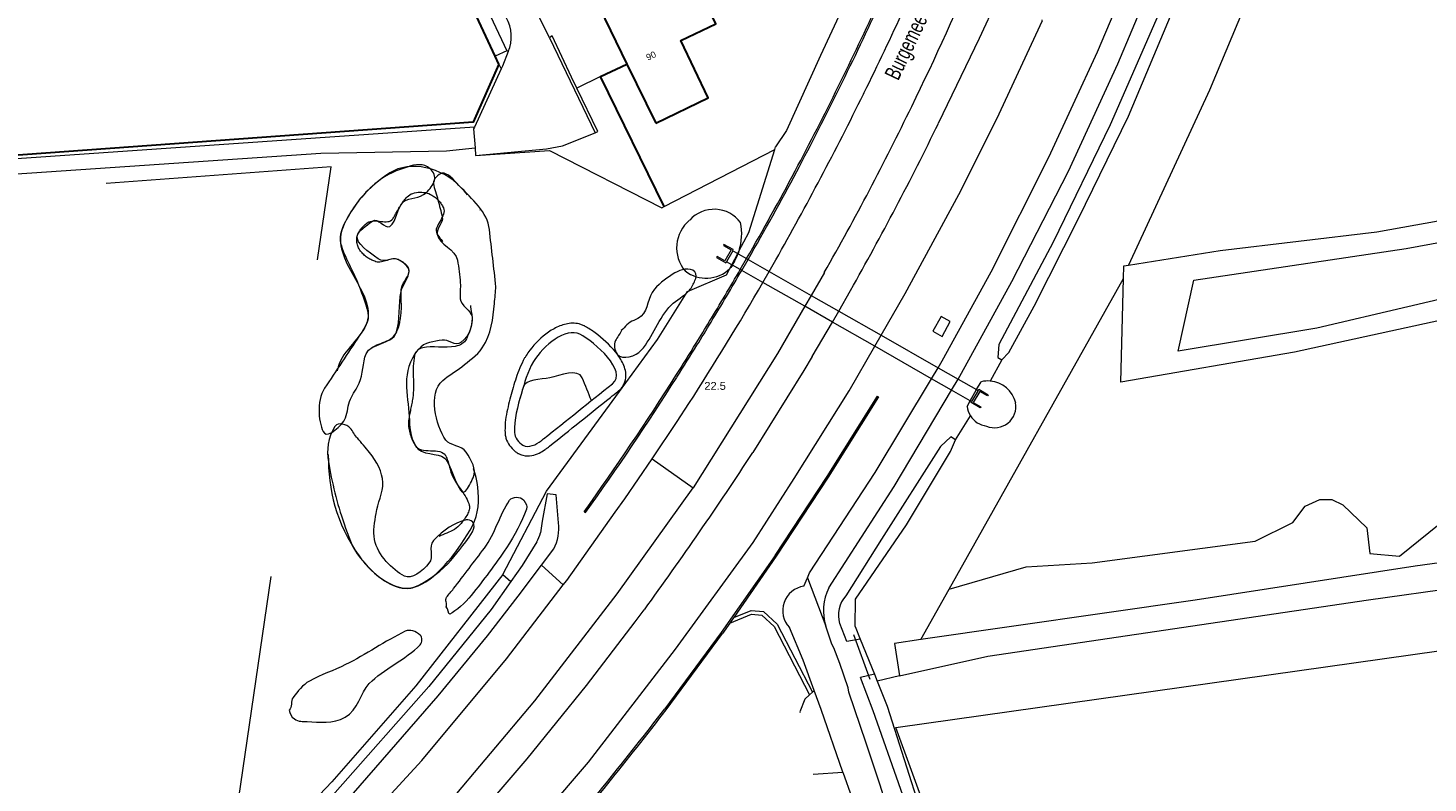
# Model space of a CAD drawing. Header units: metres. Extents: x 120324 to 133000, y 395500 to 402438.
# Tile 22 of 95: x 125785 to 126007, y 397572 to 397692. Entities that reach past the tile are written whole.
import ezdxf

# ---------------------------------------------------------------- set-up
doc = ezdxf.new("R2010")
doc.units = ezdxf.units.M
for name, pattern in [('DGN1', [76.057638, 0, -76.057638]), ('DGN2', [101.410184, 50.705092, -50.705092]), ('DGN3', [152.115276, 101.410184, -50.705092])]:
    doc.linetypes.add(name, pattern=pattern)
for name, color, linetype, lineweight, true_color in [('gg-afsc-erfafscheiding', 7, 'Continuous', 0, 0x00ff32), ('gg-afsc-geluidsscherm', 7, 'Continuous', 13, 0x967800), ('gg-afsc-hekwerk', 7, 'Continuous', 30, 0x00d228), ('gg-knt-BGT kruinlijn', 7, 'Continuous', 0, 0x787878), ('gg-knt-bronhoudergrens', 7, 'DGN2', 0, 0xffaad2), ('gg-kntw-bovenkant insteek waterloop', 7, 'Continuous', 0, 0xa0a0ff), ('gg-kwrk-duiker nz buis', 7, 'DGN2', 0, 0x969696), ('gg-kwrk-faunavoorziening', 7, 'Continuous', 0, 0x007896), ('gg-kwrk-kunstwerk', 7, 'Continuous', 0, 0xd2d2d2), ('gg-kwrk-uitstroombak niveau min 01', 7, 'Continuous', 0, 0x477c96), ('gt-grn-groengrens', 7, 'Continuous', 0, 0x96c800), ('gt-grn-weggrens', 7, 'Continuous', 0, 0x787878), ('gx-grn-maaiveld', 7, 'Continuous', 0, 0xb88d57), ('Rg-lijn-ontwerplijn', 7, 'Continuous', 30, 0x00d200)]:
    doc.layers.add(name, color=color, linetype=linetype, lineweight=lineweight, true_color=true_color)
for name, color, linetype, lineweight in [('gg-anno-huisnummerreeks BGT', 7, 'Continuous', 13), ('gg-anno-openbare ruimte label', 7, 'Continuous', 13), ('gg-bbg-hoofdgebouw', 1, 'Continuous', 30), ('gg-knt-bovenkant onderkant talud', 7, 'Continuous', 0), ('gg-knt-onverhard', 7, 'DGN3', 0), ('gg-knt-verharding', 7, 'Continuous', 0), ('gg-knt-verharding nz', 7, 'DGN2', 0), ('gt-anno-nummer hm paal', 7, 'Continuous', 0), ('gt-grn-vlakafsluiter', 6, 'DGN1', 0), ('Rg-boom-solitaire boom', 7, 'Continuous', 0), ('Rg-lijn-hulplijn groen', 4, 'Continuous', 0)]:
    doc.layers.add(name, color=color, linetype=linetype, lineweight=lineweight)
doc.styles.add('StyleArial', font='arial.ttf')

msp = doc.modelspace()

# ---------------------------------------------------------------- linework, layer by layer
at = {"layer": 'gg-afsc-erfafscheiding'}
for p, q in [((125885.93, 397663.81), (125903.44, 397672.87)), ((125903.44, 397672.87), (125903.57, 397673.27)), ((125896.64, 397654.58), (125897.57, 397656.36)), ((125897.57, 397656.36), (125897.77, 397656.75)), ((125896.33, 397653.98), (125896.64, 397654.58))]:
    msp.add_line(p, q, dxfattribs=at)
at = {"layer": 'gg-afsc-erfafscheiding', "flags": 128}
for points in [[(125856.02, 397671.92), (125867.72, 397672.72), (125885.55, 397663.62), (125885.93, 397663.81)], [(125897.77, 397656.75), (125899.32, 397659.71), (125903.44, 397672.87)], [(125860.37, 397605.46), (125867.29, 397618.68), (125878.83, 397634.5), (125884.88, 397642.75), (125889.59, 397650.36), (125895.8, 397652.97), (125896.33, 397653.98)], [(125860.37, 397605.46), (125846.55, 397587.83), (125833.27, 397572.6), (125819.46, 397558.07), (125816.28, 397555)]]:
    msp.add_lwpolyline(points, dxfattribs=at)
at = {"layer": 'gg-afsc-geluidsscherm'}
for p, q in [((125919.9, 397633.64), (125911.92, 397620.88)), ((125903.49, 397608.46), (125894.94, 397596.24)), ((125896.95, 397598.67), (125896.64, 397598.22)), ((125896.33, 397597.77), (125895.17, 397596.09)), ((125896.64, 397598.22), (125896.33, 397597.77)), ((125894.94, 397596.24), (125886.01, 397584.17)), ((125886.23, 397584.01), (125895.17, 397596.09))]:
    msp.add_line(p, q, dxfattribs=at)
at = {"layer": 'gg-afsc-geluidsscherm', "flags": 128}
for points in [[(125903.49, 397608.46), (125911.75, 397620.98), (125919.73, 397633.75), (125919.9, 397633.64)], [(125911.92, 397620.88), (125903.66, 397608.35), (125896.95, 397598.67)]]:
    msp.add_lwpolyline(points, dxfattribs=at)
at = {"layer": 'gg-afsc-geluidsscherm'}
for centre, radius, start, end in [((125501.32, 397877.52), 483.77, 319.1366, 322.6727), ((125499.58, 397878.93), 486.28, 319.1445, 322.6648)]:
    msp.add_arc(centre, radius, start, end, dxfattribs=at)
at = {"layer": 'gg-afsc-hekwerk'}
for p, q in [((125859.12, 397687.66), (125846.18, 397715.44)), ((125859.71, 397686.41), (125859.12, 397687.66)), ((125875.85, 397684.41), (125880.02, 397686.4)), ((125875.85, 397684.41), (125880.02, 397686.4)), ((125885.93, 397663.81), (125875.85, 397684.41)), ((125885.93, 397663.81), (125875.85, 397684.41))]:
    msp.add_line(p, q, dxfattribs=at)
at = {"layer": 'gg-afsc-hekwerk', "flags": 128}
msp.add_lwpolyline([(125859.71, 397686.41), (125855.67, 397677.2), (125767.47, 397670.82)], dxfattribs=at)
at = {"layer": 'gg-bbg-hoofdgebouw'}
msp.add_line((125880.02, 397686.4), (125884.61, 397677.05), dxfattribs=at)
at = {"layer": 'gg-bbg-hoofdgebouw', "flags": 128}
for points in [[(125884.61, 397677.05), (125892.89, 397681.05), (125888.57, 397690.13), (125894.08, 397692.78), (125889.61, 397702.12), (125875.85, 397695.45)], [(125875.85, 397695.45), (125875.64, 397695.34), (125880.02, 397686.4)]]:
    msp.add_lwpolyline(points, dxfattribs=at)
at = {"layer": 'gg-knt-BGT kruinlijn'}
for p, q in [((125897.77, 397656.75), (125897.63, 397656.33)), ((125934.43, 397633.01), (125935.44, 397634.78)), ((125935.44, 397634.78), (125936.16, 397636.04)), ((125933.92, 397632.12), (125934.43, 397633.01))]:
    msp.add_line(p, q, dxfattribs=at)
at = {"layer": 'gg-knt-BGT kruinlijn', "flags": 128}
for points in [[(126073.67, 397661.32), (126051.03, 397657.69), (126018.21, 397651.29), (125989.35, 397644.55), (125967.38, 397640.9), (125969.88, 397652.16), (126003.49, 397657.14), (126035.06, 397662.99), (126059.15, 397667.23), (126071.66, 397669.17), (126073.67, 397661.32)], [(125896.74, 397654.53), (125896.47, 397654.12), (125896.33, 397653.98)]]:
    msp.add_lwpolyline(points, dxfattribs=at)
at = {"layer": 'gg-knt-BGT kruinlijn'}
for centre, radius, start, end in [((125893.84, 397658.15), 5.23, 36.6404, 137.9164), ((125893.56, 397657.27), 5.67, 129.5169, 220.4061), ((125888.86, 397659.53), 9.34, 342.6986, 10.7069), ((125888.91, 397659.51), 9.28, 327.5535, 339.9552), ((125892.57, 397657.84), 5.39, 231.9135, 314.2776), ((125937.21, 397631.59), 4.57, 85.1577, 103.2857), ((125937.2, 397631.6), 4.56, 13.9436, 85.1092), ((125937.48, 397632.55), 3.58, 186.898, 212.1886), ((125938.29, 397632.12), 3.38, 247.4766, 9.8762), ((125937.48, 397632.55), 3.59, 212.1936, 262.2588)]:
    msp.add_arc(centre, radius, start, end, dxfattribs=at)
at = {"layer": 'gg-knt-bovenkant onderkant talud', "flags": 128}
for points in [[(125959.49, 397654.54), (125974.01, 397656.86), (125998.85, 397659.81), (126026.56, 397664.77), (126048.67, 397668.56), (126063.46, 397670.62)], [(126055.92, 397654.89), (126047.68, 397653.38), (126020, 397648.15), (125985.79, 397640.73), (125958.27, 397635.98), (125958.7, 397652.38)], [(125958.7, 397652.38), (125958.76, 397654.43), (125959.49, 397654.54)]]:
    msp.add_lwpolyline(points, dxfattribs=at)
at = {"layer": 'gg-knt-bronhoudergrens', "flags": 128}
msp.add_lwpolyline([(125816.28, 397555), (125833.13, 397670.12), (125768.32, 397665.28), (125694.07, 397500)], dxfattribs=at)
at = {"layer": 'gg-knt-onverhard'}
for p, q in [((125875.85, 397684.41), (125872.07, 397682.58)), ((125855.86, 397676.42), (125767.6, 397670.3))]:
    msp.add_line(p, q, dxfattribs=at)
at = {"layer": 'gg-knt-onverhard', "flags": 128}
for points in [[(125767.83, 397667.94), (125831.51, 397672.26), (125851.42, 397672.66), (125855.94, 397673.13)], [(126016.74, 397608.42), (126004.96, 397606.78), (125970.06, 397601.41), (125926.58, 397595.14)], [(125923.23, 397589.37), (125937.21, 397592.52), (125997.52, 397601.46), (126014.4, 397603.84)], [(125926.58, 397595.14), (125922.4, 397594.53), (125923.23, 397589.37)]]:
    msp.add_lwpolyline(points, dxfattribs=at)
at = {"layer": 'gg-knt-verharding'}
for p, q in [((125867.73, 397690.59), (125863.94, 397698.33)), ((125867.73, 397690.59), (125874.99, 397675.5)), ((125860.09, 397685.65), (125855.86, 397676.42)), ((125917.49, 397681.64), (125917.62, 397681.91)), ((125855.94, 397673.13), (125856.02, 397671.92)), ((125902.56, 397653.52), (125903.62, 397655.37)), ((125901.56, 397651.78), (125902.56, 397653.52)), ((125911.3, 397653.36), (125909.2, 397649.73)), ((125909.2, 397649.73), (125908.19, 397647.99)), ((125913.59, 397647.23), (125915.46, 397650.52)), ((125909.37, 397640.01), (125912.58, 397645.48)), ((125912.58, 397645.48), (125913.59, 397647.23)), ((125919.29, 397641.65), (125920.3, 397643.41)), ((125928.29, 397636.51), (125929.34, 397638.26)), ((125931.45, 397634.71), (125932.5, 397636.46)), ((125908.64, 397604.95), (125908.96, 397605.73)), ((125908.07, 397603.59), (125908.64, 397604.95)), ((125909.4, 397586.81), (125908.95, 397586.38)), ((125909.69, 397587.08), (125909.4, 397586.81)), ((125909.55, 397573.79), (125914.24, 397574.1))]:
    msp.add_line(p, q, dxfattribs=at)
at = {"layer": 'gg-knt-verharding', "flags": 128}
for points in [[(125932.5, 397636.46), (125933.05, 397637.38), (125941, 397651.94), (125949.97, 397669.44), (125957.79, 397686.42), (125964.65, 397702.66), (125972.2, 397720.86), (125979.53, 397738.74), (125987.48, 397759.03), (125994.61, 397778.14), (126001.36, 397796.92), (126006.63, 397812.76), (126011.59, 397828.35), (126012.33, 397830.75)], [(125929.34, 397638.26), (125930, 397639.36), (125937.72, 397653.47), (125946.88, 397671.63), (125954.57, 397688.37), (125961.18, 397704), (125968.86, 397722.36), (125976.18, 397740.27), (125984.21, 397760.92), (125991.02, 397779.14), (125993.16, 397785.08)], [(125929.39, 397677.01), (125935.87, 397690.53), (125938.71, 397696.52), (125939.07, 397696.34)], [(125932.61, 397665.71), (125938.62, 397677.73), (125945.85, 397693.34), (125945.77, 397693.39)], [(125872.07, 397682.58), (125871.21, 397684.34), (125868.18, 397690.86), (125867.73, 397690.59)], [(125861.18, 397688.38), (125860.28, 397686.05), (125860.09, 397685.65)], [(125874.99, 397675.5), (125875.42, 397675.71), (125872.07, 397682.58)], [(125855.86, 397676.42), (125855.72, 397676.12), (125855.94, 397673.13)], [(125856.02, 397671.92), (125867.24, 397672.98), (125869.79, 397673.44), (125874.99, 397675.5)], [(125920.3, 397643.41), (125924.12, 397650.03), (125932.61, 397665.71)], [(125908.19, 397647.99), (125903.87, 397640.51), (125890.51, 397619.19)], [(125929.79, 397646.39), (125928.5, 397644.05), (125929.98, 397643.23), (125931.23, 397645.58), (125929.79, 397646.39)], [(125900.04, 397610.54), (125906.5, 397620.67), (125915.21, 397634.59), (125919.29, 397641.65)], [(125909.37, 397640.01), (125908.06, 397637.82), (125899.96, 397624.8)], [(125908.96, 397605.73), (125919.35, 397621.62), (125928.29, 397636.51)], [(125912.01, 397603.35), (125922.35, 397619.44), (125931.45, 397634.71)], [(125883.99, 397623.83), (125887.98, 397629.72), (125889.83, 397632.58)], [(125869.92, 397603.8), (125870.48, 397604.53), (125878.17, 397615.33), (125879.66, 397617.45), (125883.99, 397623.83)], [(125778.49, 397500), (125784.76, 397505.18), (125801.19, 397519.16), (125817.41, 397533.74), (125833, 397548.92), (125851.39, 397568.74), (125865.4, 397585.41), (125878.47, 397602.38), (125890.51, 397619.19)], [(125798.24, 397500), (125811.15, 397511.1), (125828.46, 397526.65), (125844.83, 397542.94), (125859.76, 397559.16), (125873.93, 397575.7), (125887.72, 397593.6), (125900.04, 397610.54)], [(125766.45, 397500), (125779.58, 397510.88), (125797.15, 397525.84), (125813.3, 397540.33), (125828.78, 397555.54), (125847.51, 397575.98), (125860.94, 397592.08), (125869.92, 397603.8)], [(125786.16, 397500), (125787.88, 397501.43), (125799.72, 397511.49), (125811.41, 397521.65), (125822.72, 397531.96), (125833.65, 397542.63), (125844.26, 397553.62), (125854.37, 397564.74), (125864.21, 397576.23), (125873.62, 397587.88), (125881.3, 397597.98), (125882.77, 397599.87)], [(125909.69, 397587.08), (125907.96, 397591.89), (125905.78, 397597.04)], [(125924.2, 397559.14), (125924.11, 397559.48), (125923.76, 397560.18), (125922.62, 397564.15), (125920.1, 397572.19), (125917.92, 397578.7), (125915.18, 397586.78), (125915.08, 397587.51), (125913.75, 397591.33), (125912.83, 397593.82), (125912.51, 397594.43), (125911.54, 397597.27)], [(125908.95, 397586.38), (125908.21, 397585.68), (125907.43, 397583.69)], [(125914.24, 397574.1), (125910.79, 397584.05), (125909.69, 397587.08)], [(125914.24, 397574.1), (125915.65, 397570.09), (125915.02, 397569.24), (125911.41, 397568.89)]]:
    msp.add_lwpolyline(points, dxfattribs=at)
at = {"layer": 'gg-knt-verharding'}
for centre, radius, start, end in [((125554.56, 397863.06), 405.74, 333.4835, 337.6202), ((125542.79, 397866.97), 425.76, 333.9042, 337.3783), ((125855.93, 397690.78), 5.77, 335.3813, 31.1633), ((125458.64, 397907.13), 511.26, 330.4995, 333.8291), ((125534.01, 397868.68), 434.4, 330.2864, 334.2115), ((125482.96, 397894.84), 496.74, 330.5374, 333.9898), ((125498.66, 397884.67), 465.37, 327.1994, 329.9699), ((125390.83, 397957.36), 608.12, 323.99413, 326.84814), ((125908.59, 397599.74), 3.9, 97.7284, 223.7468), ((125919.18, 397599.73), 8.03, 153.2176, 197.8698)]:
    msp.add_arc(centre, radius, start, end, dxfattribs=at)
at = {"layer": 'gg-knt-verharding nz'}
msp.add_line((125908.64, 397604.95), (125911.54, 397597.27), dxfattribs=at)
at = {"layer": 'gg-kntw-bovenkant insteek waterloop'}
for p, q in [((125866.47, 397606.92), (125868.42, 397609.51)), ((125862.79, 397602.02), (125866.47, 397606.92)), ((125914.84, 397594.82), (125913.73, 397597.7)), ((125916.21, 397597.23), (125917, 397595.23)), ((125917, 397595.23), (125914.84, 397594.82)), ((125919.24, 397589.64), (125917.02, 397589.13)), ((125919.24, 397589.64), (125919.67, 397588.57))]:
    msp.add_line(p, q, dxfattribs=at)
at = {"layer": 'gg-kntw-bovenkant insteek waterloop', "flags": 128}
for points in [[(126012.8, 397821.95), (126007.61, 397806.87), (126001.69, 397789.29), (125993.44, 397766.62), (125986.41, 397748.45), (125979.45, 397730.72), (125971.92, 397712.97), (125964.22, 397694.16), (125956.6, 397676.75), (125947.58, 397658.14), (125938.96, 397641.92), (125938.82, 397639.87), (125939.44, 397639.53)], [(125939.44, 397639.53), (125940.56, 397640.68), (125944.54, 397648.04), (125951.58, 397661.92), (125959.49, 397678.13), (125966.87, 397695.65), (125974.4, 397713.36), (125981.97, 397731.47), (125988.77, 397748.94), (125996.46, 397767.82), (126002.95, 397785.53), (126008.82, 397803.23), (126014.99, 397821.45)], [(125846.18, 397715.44), (125847.95, 397716.24), (125860.99, 397688.5), (125859.12, 397687.66)], [(125932.07, 397626.84), (125931.33, 397627.3), (125929.73, 397625.76), (125920.34, 397611.08), (125914.7, 397602.09)], [(125916.21, 397597.23), (125916.23, 397601.56), (125924.33, 397613.34), (125931.32, 397624.98), (125932.07, 397626.84)], [(125869.19, 397613.67), (125868.81, 397618.11), (125867.36, 397618.28), (125866.59, 397613.91), (125866.3, 397612.09)], [(125865.72, 397610.62), (125863.43, 397606.89), (125861.62, 397604.33)], [(125861.62, 397604.33), (125858.52, 397599.89), (125848.64, 397587.69), (125833.75, 397570.87), (125818.86, 397555.26), (125815.91, 397552.48)], [(125759.17, 397500), (125782.94, 397519.8), (125802.61, 397536.88), (125820.34, 397553.58), (125835.62, 397569.55), (125850.11, 397586.21), (125857.94, 397595.73), (125862.79, 397602.02)], [(125929.32, 397559.19), (125927.83, 397558.9), (125919.05, 397583.86), (125917.02, 397589.13)], [(125919.67, 397588.57), (125921.26, 397584.58), (125929.32, 397559.19)]]:
    msp.add_lwpolyline(points, dxfattribs=at)
at = {"layer": 'gg-kntw-bovenkant insteek waterloop'}
for centre, radius, start, end in [((125860.17, 397613.65), 6.32, 331.3419, 345.7144), ((125861.83, 397612.88), 7.4, 332.9065, 6.1253), ((125918.16, 397599.03), 4.63, 138.4944, 196.636)]:
    msp.add_arc(centre, radius, start, end, dxfattribs=at)
at = {"layer": 'gg-kwrk-duiker nz buis'}
msp.add_line((125915.92, 397595.94), (125918.49, 397588.87), dxfattribs=at)
at = {"layer": 'gg-kwrk-faunavoorziening'}
for p, q in [((125896.78, 397656.81), (125895.8, 397655.07)), ((125896.78, 397656.81), (125897.57, 397656.36)), ((125897.57, 397656.36), (125897.63, 397656.33)), ((125897.63, 397656.33), (125898.98, 397655.55)), ((125896.64, 397654.58), (125895.8, 397655.07)), ((125896.74, 397654.53), (125896.64, 397654.58)), ((125897.98, 397653.82), (125896.74, 397654.53)), ((125898.98, 397655.55), (125899.22, 397655.42)), ((125899.22, 397655.42), (125902.56, 397653.52)), ((125898.22, 397653.68), (125897.98, 397653.82)), ((125901.56, 397651.78), (125898.22, 397653.68)), ((125902.56, 397653.52), (125909.2, 397649.73)), ((125908.19, 397647.99), (125901.56, 397651.78)), ((125909.2, 397649.73), (125913.59, 397647.23)), ((125912.58, 397645.48), (125908.19, 397647.99)), ((125919.29, 397641.65), (125912.58, 397645.48)), ((125913.59, 397647.23), (125920.3, 397643.41)), ((125920.3, 397643.41), (125929.34, 397638.26)), ((125928.29, 397636.51), (125919.29, 397641.65)), ((125931.45, 397634.71), (125928.29, 397636.51)), ((125929.34, 397638.26), (125932.5, 397636.46)), ((125932.5, 397636.46), (125935.44, 397634.78)), ((125934.43, 397633.01), (125931.45, 397634.71)), ((125935.66, 397634.65), (125934.64, 397632.89)), ((125935.44, 397634.78), (125935.66, 397634.65)), ((125934.64, 397632.89), (125934.43, 397633.01))]:
    msp.add_line(p, q, dxfattribs=at)
at = {"layer": 'gg-kwrk-kunstwerk'}
for p, q in [((125897.98, 397653.82), (125898.98, 397655.55)), ((125898.22, 397653.68), (125899.22, 397655.42)), ((125873.24, 397615.42), (125873.47, 397615.28))]:
    msp.add_line(p, q, dxfattribs=at)
for centre, radius, start, end in [((125406.94, 397932.87), 564.91, 332.2077, 335.2529), ((125409.47, 397931.62), 562.36, 332.2006, 335.2613), ((125485.18, 397893.54), 477.36, 330.0958, 332.0055), ((125484.94, 397893.66), 477.89, 330.0977, 332.0063), ((125483.05, 397894.79), 479.83, 328.7144, 329.8543), ((125480.79, 397896.12), 482.72, 328.7199, 329.8529), ((125519.43, 397871.49), 436.64, 328.3114, 328.8481), ((125456.8, 397909.87), 510.37, 328.3183, 328.7984), ((125498.13, 397884.33), 461.51, 327.5979, 328.3449), ((125478.26, 397896.76), 485.22, 327.5949, 328.3055), ((125484.76, 397892.66), 477.26, 324.4861, 327.6126), ((125483.79, 397893.33), 478.71, 324.4902, 327.5865)]:
    msp.add_arc(centre, radius, start, end, dxfattribs=at)
at = {"layer": 'gg-kwrk-uitstroombak niveau min 01', "flags": 128}
for points in [[(125896.78, 397656.81), (125896.87, 397656.98), (125895.39, 397657.81), (125895.3, 397657.65), (125896.52, 397656.96), (125895.52, 397655.22), (125894.32, 397655.9), (125894.23, 397655.73), (125895.71, 397654.9), (125895.8, 397655.07)], [(125935.66, 397634.65), (125935.77, 397634.84), (125937.24, 397633.98), (125937.15, 397633.82), (125935.93, 397634.5), (125934.9, 397632.73), (125936.11, 397632.03), (125936.02, 397631.89), (125934.55, 397632.74), (125934.64, 397632.89)]]:
    msp.add_lwpolyline(points, dxfattribs=at)
at = {"layer": 'gt-grn-groengrens'}
for p, q in [((125859.71, 397686.41), (125860.09, 397685.65)), ((125931.07, 397603.13), (125958.7, 397652.38)), ((125939.44, 397639.53), (125937.59, 397636.14)), ((125932.07, 397626.84), (125934.45, 397630.64)), ((125860.37, 397605.46), (125861.62, 397604.33)), ((125866.47, 397606.92), (125869.92, 397603.8)), ((125926.58, 397595.14), (125931.07, 397603.13)), ((125917, 397595.23), (125919.24, 397589.64)), ((125923.23, 397589.37), (125919.67, 397588.57))]:
    msp.add_line(p, q, dxfattribs=at)
at = {"layer": 'gt-grn-groengrens', "flags": 128}
for points in [[(126025.01, 397822.21), (126000.93, 397750.6), (125972.32, 397682.27), (125959.49, 397654.54)], [(125931.07, 397603.13), (125943.28, 397606.67), (125953.74, 397607.31), (125979.58, 397610.73), (125985.56, 397613.72), (125987.48, 397616.28), (125989.83, 397617.35), (125991.75, 397617.35), (125993.46, 397616.5), (125997.3, 397612.87), (125997.73, 397608.81), (126002.43, 397608.38), (126010.12, 397614.58), (126012.04, 397615.43), (126021.11, 397616.94)], [(125896.33, 397597.77), (125899.77, 397599.16), (125901.39, 397599.03), (125903.34, 397597.24), (125908.95, 397586.38)], [(125896.95, 397598.67), (125899.68, 397599.77), (125901.64, 397599.61), (125903.82, 397597.61), (125909.4, 397586.81)], [(125929.64, 397557.36), (125930.79, 397557.32), (125930.48, 397559.56), (125922.63, 397581.22), (126009.05, 397593.39)]]:
    msp.add_lwpolyline(points, dxfattribs=at)
at = {"layer": 'gt-grn-vlakafsluiter'}
msp.add_line((125907.43, 397583.69), (125909.55, 397573.79), dxfattribs=at)
at = {"layer": 'gt-grn-weggrens'}
msp.add_line((125883.99, 397623.83), (125890.51, 397619.19), dxfattribs=at)
at = {"layer": 'gx-grn-maaiveld', "flags": 128}
for points in [[(125936.33, 397748.28), (125930.83, 397734.59), (125924.29, 397717.93), (125917.88, 397703.23), (125910.69, 397687.75), (125905.32, 397675.85), (125903.57, 397673.27)], [(125767.47, 397670.82), (125855.67, 397677.2), (125859.71, 397686.41)]]:
    msp.add_lwpolyline(points, dxfattribs=at)
at = {"layer": 'Rg-boom-solitaire boom', "linetype": 'DGN1'}
msp.add_line((125856.71, 397663.33), (125867.15, 397641.42), dxfattribs=at)
at = {"layer": 'Rg-boom-solitaire boom', "linetype": 'DGN2', "lineweight": 0}
msp.add_open_spline([(125832.68, 397624.48), (125832.68, 397618.88), (125833.88, 397613.67), (125837.55, 397608.4), (125839.75, 397605.24), (125843.64, 397602.57), (125846.3, 397603.43), (125849.66, 397604.5), (125852.78, 397608.56), (125855.17, 397612.49), (125857.39, 397616.15), (125856.51, 397621), (125854.81, 397624.27), (125854.05, 397625.73), (125851.52, 397626.05), (125850.67, 397627.49), (125849.51, 397629.46), (125848.94, 397632.61), (125849.66, 397634.57), (125850.73, 397637.51), (125856.11, 397638.71), (125857.36, 397641.98), (125859.06, 397646.45), (125859.88, 397651.83), (125858.93, 397656.53), (125858.18, 397660.27), (125856.7, 397663.71), (125853.66, 397666.9), (125850.66, 397670.05), (125845.7, 397671.21), (125842.43, 397669.14), (125839.12, 397667.05), (125836.4, 397663.97), (125834.93, 397660.34), (125832.96, 397655.49), (125840.36, 397650.02), (125838.8, 397645.43), (125837.96, 397642.93), (125835.03, 397641.1), (125834.25, 397638.38), (125833.08, 397634.28), (125831.37, 397629.99), (125832.33, 397625.89), (125832.45, 397625.39), (125832.56, 397624.89), (125832.68, 397624.39)], degree=3, knots=[0, 0, 0, 0, 0.103901, 0.103901, 0.103901, 0.166163, 0.166163, 0.166163, 0.244585, 0.244585, 0.244585, 0.317486, 0.317486, 0.317486, 0.349929, 0.349929, 0.349929, 0.394167, 0.394167, 0.394167, 0.460222, 0.460222, 0.460222, 0.550783, 0.550783, 0.550783, 0.622758, 0.622758, 0.622758, 0.693578, 0.693578, 0.693578, 0.765136, 0.765136, 0.765136, 0.860384, 0.860384, 0.860384, 0.912316, 0.912316, 0.912316, 0.99044, 0.99044, 0.99044, 1, 1, 1, 1], dxfattribs=at)
at = {"layer": 'Rg-lijn-hulplijn groen'}
for points, knots in [([(125837.58, 397643.3), (125835.75, 397640.53), (125833.92, 397637.77), (125832.09, 397635), (125830.78, 397633.02), (125831.11, 397629.1), (125832.06, 397627.87), (125832.61, 397627.16), (125834.88, 397628.99), (125835.4, 397630.29), (125835.78, 397631.26), (125835.77, 397632.34), (125836.19, 397633.26), (125836.59, 397634.13), (125837.19, 397634.94), (125837.59, 397635.81), (125838.25, 397637.24), (125838.07, 397639.03), (125838.69, 397640.46), (125839.43, 397642.2), (125842.83, 397641.97), (125843.45, 397643.79), (125844.15, 397645.86), (125843.75, 397648.24), (125844.22, 397650.34), (125844.48, 397651.47), (125845.59, 397652.57), (125845.48, 397653.66), (125845.41, 397654.36), (125844.63, 397654.88), (125843.93, 397655.32), (125842.9, 397655.96), (125841.63, 397654.72), (125840.59, 397655.51), (125839.05, 397656.66), (125837.08, 397657.95), (125837.27, 397659.14), (125837.4, 397659.96), (125838.66, 397660.75), (125839.67, 397661.51), (125840.53, 397662.15), (125841.66, 397660.2), (125842.42, 397660.66), (125843.61, 397661.39), (125843.55, 397663.83), (125844.66, 397664.6), (125845.59, 397665.24), (125847.14, 397665.07), (125848.17, 397666), (125848.81, 397666.57), (125849.32, 397667.25), (125849.51, 397667.93), (125849.68, 397668.51), (125849.45, 397669.29), (125848.83, 397669.81), (125847.74, 397670.73), (125846.43, 397670.48), (125845.35, 397670.13), (125843.66, 397669.6), (125841.97, 397668.95), (125840.42, 397667.69), (125838.33, 397666), (125836.99, 397664.29), (125835.68, 397661.95), (125834.96, 397660.66), (125834.28, 397659.25), (125834.63, 397657.98), (125835.23, 397655.76), (125836.65, 397653.63), (125837.48, 397651.38), (125838.08, 397649.74), (125838.92, 397648.02), (125839, 397646.37), (125839.05, 397645.4), (125838.31, 397644.48), (125837.76, 397643.54), (125837.7, 397643.44), (125837.66, 397643.31), (125837.57, 397643.29)], [0, 0, 0, 0, 0.087465, 0.087465, 0.087465, 0.150147, 0.150147, 0.150147, 0.18636, 0.18636, 0.18636, 0.213369, 0.213369, 0.213369, 0.238976, 0.238976, 0.238976, 0.280997, 0.280997, 0.280997, 0.332064, 0.332064, 0.332064, 0.390082, 0.390082, 0.390082, 0.421282, 0.421282, 0.421282, 0.441269, 0.441269, 0.441269, 0.47068, 0.47068, 0.47068, 0.513953, 0.513953, 0.513953, 0.543554, 0.543554, 0.543554, 0.568878, 0.568878, 0.568878, 0.608703, 0.608703, 0.608703, 0.641853, 0.641853, 0.641853, 0.662598, 0.662598, 0.662598, 0.680192, 0.680192, 0.680192, 0.710858, 0.710858, 0.710858, 0.759224, 0.759224, 0.759224, 0.824712, 0.824712, 0.824712, 0.860862, 0.860862, 0.860862, 0.924076, 0.924076, 0.924076, 0.970076, 0.970076, 0.970076, 0.997316, 0.997316, 0.997316, 1, 1, 1, 1]), ([(125859.26, 397651.06), (125858.91, 397654.09), (125858.57, 397657.12), (125858.22, 397660.15), (125857.9, 397662.97), (125855.52, 397664.91), (125853.39, 397667.17), (125852.57, 397668.05), (125851.57, 397669.24), (125850.71, 397669.08), (125850.16, 397668.97), (125849.25, 397668.16), (125849.34, 397667.49), (125849.46, 397666.61), (125849.84, 397665.74), (125850.07, 397664.86), (125850.3, 397663.95), (125850.53, 397663.05), (125850.74, 397662.14), (125850.95, 397661.23), (125849.77, 397660.33), (125849.94, 397659.44), (125850.25, 397657.78), (125852.85, 397657.02), (125853.16, 397655.3), (125853.38, 397654.11), (125853.52, 397652.9), (125853.6, 397651.7), (125853.65, 397650.87), (125853.55, 397650.02), (125853.6, 397649.19), (125853.67, 397648.08), (125855.35, 397647.32), (125855.46, 397646.36), (125855.61, 397645.11), (125855.14, 397643.41), (125853.73, 397642.28), (125852.78, 397641.51), (125851.71, 397642.82), (125850.74, 397642.63), (125849.41, 397642.37), (125848.01, 397642.43), (125846.9, 397641.09), (125844.05, 397637.62), (125845.33, 397634.01), (125845.51, 397630.5), (125845.59, 397628.94), (125845.64, 397627.37), (125846.51, 397625.85), (125847.41, 397624.27), (125850.15, 397624.79), (125851.07, 397623.97), (125852.24, 397622.93), (125853.34, 397617.51), (125854.43, 397618.7), (125854.86, 397619.16), (125855.27, 397620.04), (125855.64, 397620.81), (125856.27, 397622.14), (125855.32, 397623.63), (125854.54, 397624.88), (125853.85, 397626), (125851.97, 397625.82), (125851.31, 397626.78), (125849.64, 397629.19), (125848.49, 397634.17), (125850.81, 397636.22), (125851.73, 397637.03), (125852.89, 397637.61), (125853.83, 397638.41), (125854.96, 397639.36), (125856.21, 397640.1), (125857.09, 397641.42), (125858.54, 397643.57), (125858.81, 397646.01), (125859.02, 397648.43), (125859.1, 397649.35), (125859.18, 397650.26), (125859.26, 397651.18)], [0, 0, 0, 0, 0.074758, 0.074758, 0.074758, 0.144359, 0.144359, 0.144359, 0.171241, 0.171241, 0.171241, 0.18839, 0.18839, 0.18839, 0.210664, 0.210664, 0.210664, 0.233517, 0.233517, 0.233517, 0.256504, 0.256504, 0.256504, 0.299382, 0.299382, 0.299382, 0.328965, 0.328965, 0.328965, 0.34948, 0.34948, 0.34948, 0.377143, 0.377143, 0.377143, 0.413352, 0.413352, 0.413352, 0.437917, 0.437917, 0.437917, 0.471719, 0.471719, 0.471719, 0.558922, 0.558922, 0.558922, 0.597805, 0.597805, 0.597805, 0.638133, 0.638133, 0.638133, 0.689171, 0.689171, 0.689171, 0.709012, 0.709012, 0.709012, 0.743487, 0.743487, 0.743487, 0.77411, 0.77411, 0.77411, 0.851314, 0.851314, 0.851314, 0.88177, 0.88177, 0.88177, 0.918026, 0.918026, 0.918026, 0.977419, 0.977419, 0.977419, 1, 1, 1, 1]), ([(125837.33, 397627.1), (125836.81, 397627.5), (125836.6, 397628.22), (125836.16, 397628.68), (125835.61, 397629.25), (125834.23, 397629.72), (125833.74, 397628.94), (125832.6, 397627.11), (125832.38, 397625.18), (125832.7, 397623.34), (125833.26, 397620.06), (125834.04, 397616.79), (125835.18, 397613.52), (125835.86, 397611.59), (125836.31, 397609.87), (125837.75, 397608.1), (125839.81, 397605.57), (125842.37, 397603.36), (125844.87, 397603.28), (125846.65, 397603.22), (125848.61, 397604.57), (125850.36, 397606.01), (125852.13, 397607.46), (125853.2, 397608.98), (125854.47, 397610.66), (125855.14, 397611.56), (125856.26, 397612.88), (125855.56, 397613.79), (125855.33, 397614.08), (125854.85, 397614.17), (125854.54, 397614.11), (125852.73, 397613.71), (125850.9, 397612.5), (125849.35, 397610.85), (125848.42, 397609.86), (125849.49, 397608.27), (125848.64, 397607.24), (125847.63, 397606), (125845.86, 397604.62), (125844.74, 397605.21), (125842.85, 397606.21), (125840.54, 397608.52), (125840.02, 397611), (125839.72, 397612.38), (125840.05, 397613.79), (125840.25, 397615.15), (125840.48, 397616.78), (125841.39, 397618.41), (125841.33, 397620.03), (125841.27, 397621.71), (125840.35, 397623.45), (125839.24, 397624.79), (125838.59, 397625.57), (125837.94, 397626.35), (125837.29, 397627.13)], [0, 0, 0, 0, 0.021719, 0.021719, 0.021719, 0.048506, 0.048506, 0.048506, 0.111436, 0.111436, 0.111436, 0.223141, 0.223141, 0.223141, 0.289314, 0.289314, 0.289314, 0.384261, 0.384261, 0.384261, 0.451894, 0.451894, 0.451894, 0.520446, 0.520446, 0.520446, 0.55699, 0.55699, 0.55699, 0.568743, 0.568743, 0.568743, 0.636374, 0.636374, 0.636374, 0.676972, 0.676972, 0.676972, 0.725465, 0.725465, 0.725465, 0.807983, 0.807983, 0.807983, 0.853788, 0.853788, 0.853788, 0.908994, 0.908994, 0.908994, 0.966337, 0.966337, 0.966337, 1, 1, 1, 1])]:
    msp.add_open_spline(points, degree=3, knots=knots, dxfattribs=at)
at = {"layer": 'Rg-lijn-hulplijn groen', "linetype": 'DGN2'}
msp.add_open_spline([(125855.22, 397648.1), (125854.36, 397649.61), (125854.74, 397651.55), (125854.14, 397653.16), (125853.77, 397654.13), (125853.29, 397655.07), (125852.8, 397655.97), (125852.08, 397657.3), (125850.62, 397658.22), (125849.9, 397659.51), (125849.24, 397660.7), (125851.53, 397662.3), (125850.93, 397663.61), (125850.54, 397664.45), (125849.91, 397665.14), (125849.11, 397665.62), (125847.88, 397666.36), (125845.88, 397666.26), (125845, 397665.17), (125844.45, 397664.48), (125844, 397663.74), (125843.54, 397663), (125843.31, 397662.63), (125843.15, 397662.22), (125842.9, 397661.87), (125842.12, 397660.74), (125840.02, 397662.11), (125838.86, 397661.23), (125838.15, 397660.68), (125837.57, 397660.02), (125837.31, 397659.27), (125837.03, 397658.45), (125837.23, 397657.41), (125837.9, 397656.61), (125838.58, 397655.79), (125839.34, 397655.37), (125840.22, 397655.07), (125841.35, 397654.69), (125842.62, 397655.9), (125843.77, 397655.39), (125844.48, 397655.07), (125845.21, 397654.61), (125845.43, 397653.93), (125845.77, 397652.87), (125844.31, 397651.82), (125844.24, 397650.67), (125844.16, 397649.47), (125844.34, 397648.26), (125844.24, 397647.06), (125844.14, 397645.92), (125843.98, 397644.81), (125843.42, 397643.74), (125842.58, 397642.12), (125840.18, 397642.3), (125839.06, 397640.94), (125838.47, 397640.22), (125837.96, 397639.46), (125837.69, 397638.58), (125837.4, 397637.65), (125837.78, 397636.59), (125837.56, 397635.69), (125837.25, 397634.38), (125835.86, 397633.26), (125835.62, 397631.97), (125835.44, 397630.96), (125835.57, 397629.69), (125836.14, 397628.71), (125837.04, 397627.16), (125838.42, 397626.09), (125839.38, 397624.58), (125840.14, 397623.37), (125841.02, 397622.15), (125841.26, 397620.81), (125841.55, 397619.17), (125840.87, 397617.38), (125840.47, 397615.75), (125840.28, 397615.01), (125839.72, 397614.29), (125839.63, 397613.55), (125839.28, 397610.77), (125841.7, 397608.09), (125843.9, 397605.7), (125845.02, 397604.48), (125847.37, 397605.55), (125848.35, 397606.7), (125849.24, 397607.75), (125848.41, 397609.82), (125849.26, 397610.76), (125850.34, 397611.95), (125852.54, 397612), (125853.72, 397613.54), (125854.43, 397614.47), (125855.26, 397615.52), (125855.03, 397616.45), (125854.62, 397618.03), (125853.02, 397619.57), (125852.32, 397621.15), (125851.9, 397622.11), (125851.79, 397623.31), (125851.3, 397624.27), (125850.53, 397625.79), (125847.32, 397624.35), (125846.41, 397626.01), (125845.71, 397627.28), (125845.28, 397628.58), (125845.42, 397629.9), (125845.55, 397631.08), (125845.91, 397632.27), (125846.07, 397633.46), (125846.37, 397635.67), (125845.91, 397637.98), (125846.34, 397640.19), (125846.88, 397643.02), (125853.28, 397640.07), (125854.57, 397642.81), (125855.12, 397643.98), (125855.55, 397645.17), (125855.46, 397646.39), (125855.42, 397646.96), (125855.24, 397647.53), (125855.22, 397648.1)], degree=3, knots=[0, 0, 0, 0, 0.032366, 0.032366, 0.032366, 0.051847, 0.051847, 0.051847, 0.080434, 0.080434, 0.080434, 0.106839, 0.106839, 0.106839, 0.123846, 0.123846, 0.123846, 0.149655, 0.149655, 0.149655, 0.166013, 0.166013, 0.166013, 0.174174, 0.174174, 0.174174, 0.199745, 0.199745, 0.199745, 0.215375, 0.215375, 0.215375, 0.232413, 0.232413, 0.232413, 0.249822, 0.249822, 0.249822, 0.272136, 0.272136, 0.272136, 0.285951, 0.285951, 0.285951, 0.30769, 0.30769, 0.30769, 0.33027, 0.33027, 0.33027, 0.35162, 0.35162, 0.35162, 0.384067, 0.384067, 0.384067, 0.401143, 0.401143, 0.401143, 0.419258, 0.419258, 0.419258, 0.445444, 0.445444, 0.445444, 0.466087, 0.466087, 0.466087, 0.498931, 0.498931, 0.498931, 0.525319, 0.525319, 0.525319, 0.557299, 0.557299, 0.557299, 0.572017, 0.572017, 0.572017, 0.627932, 0.627932, 0.627932, 0.656472, 0.656472, 0.656472, 0.682477, 0.682477, 0.682477, 0.715318, 0.715318, 0.715318, 0.735258, 0.735258, 0.735258, 0.769202, 0.769202, 0.769202, 0.789723, 0.789723, 0.789723, 0.822213, 0.822213, 0.822213, 0.84731, 0.84731, 0.84731, 0.869973, 0.869973, 0.869973, 0.912086, 0.912086, 0.912086, 0.966146, 0.966146, 0.966146, 0.989196, 0.989196, 0.989196, 1, 1, 1, 1], dxfattribs=at)
at = {"layer": 'Rg-lijn-ontwerplijn', "lineweight": 0}
for points, knots in [([(125879.14, 397644.16), (125878.88, 397643.6), (125878.48, 397643.09), (125878.21, 397642.55), (125877.89, 397641.93), (125878.01, 397641), (125878.47, 397640.42), (125879.28, 397639.38), (125881.46, 397640.08), (125882.28, 397641.02), (125884.12, 397643.12), (125885.06, 397646.21), (125887.03, 397648.17), (125887.88, 397649.02), (125889.05, 397649.56), (125889.91, 397650.53), (125890.32, 397650.99), (125890.57, 397651.55), (125890.8, 397652.09), (125890.97, 397652.49), (125891.09, 397653.08), (125890.78, 397653.44), (125890.03, 397654.29), (125888.51, 397653.82), (125887.63, 397653.29), (125886.46, 397652.59), (125885.29, 397651.79), (125884.36, 397650.7), (125883.3, 397649.45), (125883.42, 397647.51), (125882.28, 397646.43), (125881.64, 397645.82), (125880.6, 397645.7), (125879.99, 397645.05), (125879.7, 397644.75), (125879.41, 397644.44), (125879.12, 397644.13)], [0, 0, 0, 0, 0.047201, 0.047201, 0.047201, 0.101934, 0.101934, 0.101934, 0.200161, 0.200161, 0.200161, 0.418261, 0.418261, 0.418261, 0.512832, 0.512832, 0.512832, 0.558583, 0.558583, 0.558583, 0.593007, 0.593007, 0.593007, 0.673077, 0.673077, 0.673077, 0.779239, 0.779239, 0.779239, 0.899888, 0.899888, 0.899888, 0.967905, 0.967905, 0.967905, 1, 1, 1, 1]), ([(125867.73, 397625.8), (125870.95, 397628.38), (125874.57, 397631.28), (125878.21, 397634.19), (125878.62, 397634.52), (125878.64, 397634.53), (125878.64, 397634.54), (125878.66, 397634.55), (125878.72, 397634.6), (125878.77, 397634.64), (125878.89, 397634.75), (125878.97, 397634.83), (125879.19, 397635.07), (125879.32, 397635.25), (125879.65, 397635.81), (125879.79, 397636.23), (125879.88, 397637.05), (125879.85, 397637.44), (125879.69, 397638.18), (125879.57, 397638.53), (125879.12, 397639.52), (125878.7, 397640.13), (125877.29, 397641.89), (125876.11, 397642.95), (125874.44, 397644.18), (125873.91, 397644.53), (125873.37, 397644.82), (125873.32, 397644.84), (125873.28, 397644.87), (125873.25, 397644.88), (125873.23, 397644.89), (125873.13, 397644.94), (125873.04, 397644.98), (125872.79, 397645.09), (125872.61, 397645.15), (125872.08, 397645.28), (125871.72, 397645.31), (125870.68, 397645.3), (125870.02, 397645.13), (125868.76, 397644.63), (125868.16, 397644.29), (125866.45, 397643.12), (125865.43, 397642.11), (125864.41, 397640.76), (125864.22, 397640.49), (125864, 397640.14), (125863.96, 397640.07), (125863.88, 397639.93), (125863.84, 397639.87), (125863.73, 397639.67), (125863.66, 397639.53), (125863.31, 397638.87), (125863.07, 397638.34), (125862.46, 397636.78), (125862.17, 397635.76), (125861.76, 397634.27), (125861.61, 397633.77), (125861.33, 397632.73), (125861.2, 397632.2), (125860.84, 397630.56), (125860.67, 397629.42), (125860.69, 397628.17), (125860.7, 397628.06), (125860.7, 397627.95), (125860.7, 397627.88), (125860.71, 397627.81), (125860.74, 397627.52), (125860.78, 397627.29), (125860.97, 397626.66), (125861.17, 397626.28), (125861.65, 397625.6), (125861.93, 397625.29), (125862.41, 397624.9), (125862.58, 397624.78), (125862.81, 397624.65), (125862.87, 397624.61), (125863, 397624.55), (125863.06, 397624.52), (125863.25, 397624.44), (125863.37, 397624.4), (125864.01, 397624.23), (125864.5, 397624.25), (125865.36, 397624.41), (125865.75, 397624.56), (125866.44, 397624.89), (125866.75, 397625.08), (125867.17, 397625.36), (125867.3, 397625.46), (125867.53, 397625.64), (125867.64, 397625.72), (125867.73, 397625.79)], [0, 0, 0, 0, 0.25, 0.28125, 0.282227, 0.282227, 0.282715, 0.282715, 0.283203, 0.285156, 0.285156, 0.289062, 0.289062, 0.296875, 0.296875, 0.3125, 0.3125, 0.328125, 0.328125, 0.34375, 0.34375, 0.375, 0.375, 0.4375, 0.4375, 0.46875, 0.46875, 0.470703, 0.47168, 0.47168, 0.472656, 0.472656, 0.476562, 0.476562, 0.484375, 0.484375, 0.5, 0.5, 0.53125, 0.53125, 0.5625, 0.5625, 0.625, 0.625, 0.640625, 0.640625, 0.644531, 0.644531, 0.648437, 0.648437, 0.65625, 0.65625, 0.6875, 0.6875, 0.75, 0.75, 0.78125, 0.78125, 0.8125, 0.8125, 0.875, 0.875, 0.878906, 0.880859, 0.880859, 0.882813, 0.882813, 0.890625, 0.890625, 0.90625, 0.90625, 0.921875, 0.921875, 0.929688, 0.929688, 0.931641, 0.931641, 0.933594, 0.933594, 0.9375, 0.9375, 0.953125, 0.953125, 0.96875, 0.96875, 0.984375, 0.984375, 0.992188, 0.992188, 1, 1, 1, 1]), ([(125866.8, 397626.97), (125870.44, 397629.88), (125874.08, 397632.8), (125877.72, 397635.71), (125880.16, 397637.67), (125874.97, 397642.33), (125872.54, 397643.56), (125870.34, 397644.67), (125866.74, 397641.83), (125865.2, 397639.22), (125864.22, 397637.55), (125863.78, 397635.9), (125863.28, 397634.15), (125862.69, 397632.11), (125862.1, 397630.01), (125862.2, 397627.97), (125862.24, 397627.18), (125862.83, 397626.37), (125863.54, 397625.96), (125864.42, 397625.45), (125865.63, 397626.07), (125866.41, 397626.67), (125866.54, 397626.77), (125866.68, 397626.87), (125866.81, 397626.98)], [0, 0, 0, 0, 0.282704, 0.282704, 0.282704, 0.472606, 0.472606, 0.472606, 0.644919, 0.644919, 0.644919, 0.754498, 0.754498, 0.754498, 0.881225, 0.881225, 0.881225, 0.93005, 0.93005, 0.93005, 0.989771, 0.989771, 0.989771, 1, 1, 1, 1]), ([(125874.39, 397633.05), (125873.91, 397634.25), (125873.43, 397635.44), (125872.94, 397636.63), (125872.29, 397638.23), (125869.44, 397636.99), (125867.77, 397636.63), (125866.32, 397636.33), (125863.96, 397636.54), (125863.55, 397635.1), (125863.39, 397634.55), (125863.23, 397633.99), (125863.08, 397633.44)], [0, 0, 0, 0, 0.253212, 0.253212, 0.253212, 0.592371, 0.592371, 0.592371, 0.886482, 0.886482, 0.886482, 1, 1, 1, 1]), ([(125851.39, 397600.31), (125851.73, 397600.13), (125851.66, 397599.05), (125851.94, 397599.18), (125852.95, 397599.66), (125854.35, 397600.95), (125855.31, 397602.14), (125857.32, 397604.63), (125859.12, 397606.99), (125860.91, 397609.69), (125862.23, 397611.68), (125863.32, 397613.77), (125864.1, 397615.83), (125864.26, 397616.27), (125864.01, 397616.8), (125863.66, 397617.24), (125863.13, 397617.9), (125861.83, 397617.84), (125861.42, 397617.24), (125859.83, 397614.93), (125859.14, 397611.94), (125857.43, 397609.66), (125855.81, 397607.5), (125854.18, 397605.35), (125852.53, 397603.22), (125852.18, 397602.75), (125851.77, 397602.34), (125851.43, 397601.85), (125851.13, 397601.43), (125851.55, 397600.79), (125851.39, 397600.31)], [0, 0, 0, 0, 0.027439, 0.027439, 0.027439, 0.125412, 0.125412, 0.125412, 0.331059, 0.331059, 0.331059, 0.482452, 0.482452, 0.482452, 0.514604, 0.514604, 0.514604, 0.563581, 0.563581, 0.563581, 0.750953, 0.750953, 0.750953, 0.92786, 0.92786, 0.92786, 0.966219, 0.966219, 0.966219, 1, 1, 1, 1]), ([(125826.49, 397583.97), (125826.64, 397583.45), (125826.78, 397582.92), (125827.31, 397582.55), (125827.97, 397582.1), (125828.65, 397582.17), (125829.32, 397582.14), (125831.31, 397582.05), (125833.38, 397581.75), (125835.34, 397582.83), (125837.46, 397584.01), (125837.75, 397586.67), (125839.18, 397588.16), (125841.4, 397590.46), (125845.03, 397591.99), (125847.24, 397594.33), (125847.57, 397594.68), (125847.68, 397595.48), (125847.24, 397595.86), (125846.54, 397596.46), (125845.6, 397596.81), (125844.89, 397596.47), (125841.72, 397594.94), (125838.62, 397592.74), (125835.41, 397591.17), (125833.56, 397590.26), (125831.57, 397589.57), (125829.7, 397588.57), (125828.61, 397587.97), (125827.86, 397586.91), (125827.1, 397585.96), (125826.67, 397585.42), (125827.06, 397584.39), (125826.47, 397583.96)], [0, 0, 0, 0, 0.030741, 0.030741, 0.030741, 0.069211, 0.069211, 0.069211, 0.182796, 0.182796, 0.182796, 0.305925, 0.305925, 0.305925, 0.496147, 0.496147, 0.496147, 0.524834, 0.524834, 0.524834, 0.570265, 0.570265, 0.570265, 0.773939, 0.773939, 0.773939, 0.891554, 0.891554, 0.891554, 0.9605, 0.9605, 0.9605, 1, 1, 1, 1])]:
    msp.add_open_spline(points, degree=3, knots=knots, dxfattribs=at)

# ---------------------------------------------------------------- texts
at = {"layer": 'gg-anno-huisnummerreeks BGT', "insert": (125884.06, 397687.26), "char_height": 1, "attachment_point": 8, "rotation": 26.1, "line_spacing_factor": 0.8, "style": 'StyleArial'}
msp.add_mtext('{\\C256;90}', dxfattribs=at)
at = {"layer": 'gg-anno-openbare ruimte label', "insert": (125928.61, 397697.45), "char_height": 2.5, "attachment_point": 5, "rotation": 64.5, "line_spacing_factor": 0.8, "style": 'StyleArial'}
msp.add_mtext('{\\W0.68;\\C256;Burgemeester Letschertweg}', dxfattribs=at)
at = {"layer": 'gt-anno-nummer hm paal', "insert": (125892.29, 397634.73), "char_height": 1.25, "attachment_point": 7, "line_spacing_factor": 0.8, "style": 'StyleArial'}
msp.add_mtext('{\\C256;22.5}', dxfattribs=at)

doc.saveas('drawing.dxf')
